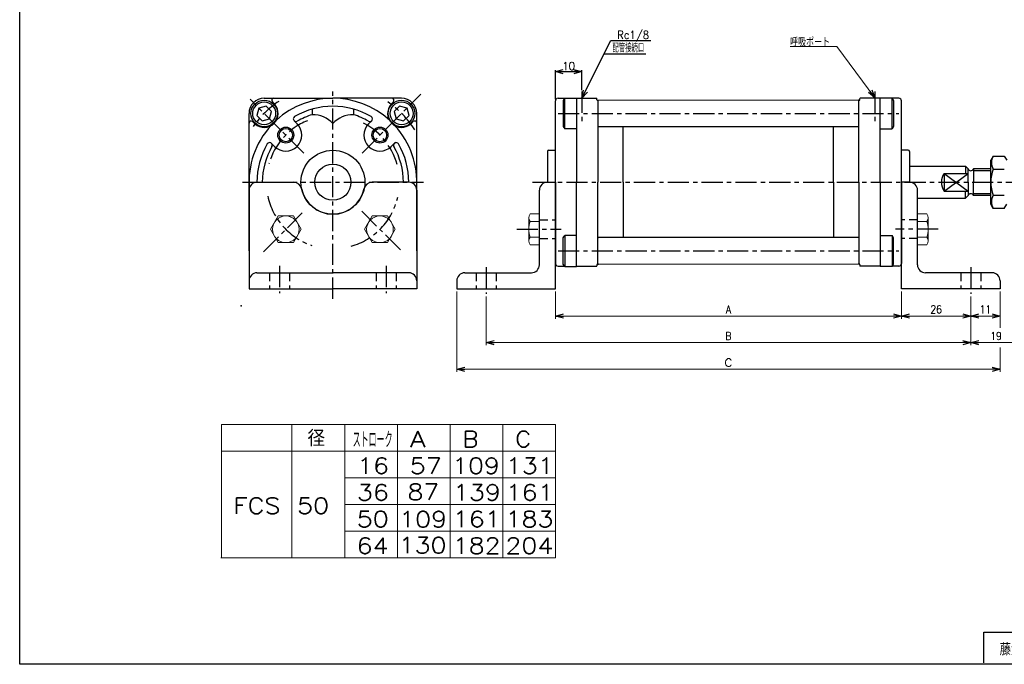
# Model space of a CAD drawing. Header units: millimetres. Extents: x -272 to 287, y -200 to 200.
# Tile 1 of 3: x -272 to 98, y -194 to 48. Entities that reach past the tile are written whole.
import ezdxf
from ezdxf.enums import TextEntityAlignment as Align

# ---------------------------------------------------------------- set-up
doc = ezdxf.new("R2010")
doc.units = ezdxf.units.MM
doc.header["$LTSCALE"] = 0.25
doc.header["$PDSIZE"] = 1
doc.linetypes.add('CENTER', pattern=[50.8, 31.75, -6.35, 6.35, -6.35])
doc.linetypes.add('DASHED', pattern=[19.05, 12.7, -6.35])
doc.layers.add('ZUWAKU', color=7, linetype='Continuous')
doc.styles.add('FdaStyle0', font='txt.shx', dxfattribs={"width": 0.833333, "bigfont": 'bigfont'})
doc.dimstyles.new('DaDimRotatedStyle', dxfattribs={"dimtxt": 3, "dimasz": 3.000002, "dimexe": 1, "dimexo": 1, "dimgap": 1, "dimtad": 3, "dimdsep": 46, "dimtxsty": 'FdaStyle0', "dimblk1": 'OPEN30', "dimblk2": 'OPEN30', "dimsah": 1, "dimcen": 0.09, "dimclrd": 4, "dimclre": 4, "dimclrt": 4, "dimadec": 0, "dimazin": 2, "dimtfac": 1, "dimtdec": 4, "dimtmove": 0, "dimatfit": 0, "dimfxl": 1, "dimarcsym": 0})

# ---------------------------------------------------------------- blocks, each defined once
blk = doc.blocks.new('_OPEN30')
at = {"color": 0, "linetype": 'ByBlock', "lineweight": -2}
for p, q in [((-1, 0.267949), (0, 0)), ((0, 0), (-1, -0.267949)), ((0, 0), (-1, 0))]:
    blk.add_line(p, q, dxfattribs=at)
blk = doc.blocks.new('DC_GROUP_Φ50_2')
at = {"color": 4, "linetype": 'Continuous', "lineweight": 13}
for p, q in [((34.81, 37.82), (17.31, 37.82)), ((49.15, 18.62), (34.81, 37.82))]:
    blk.add_line(p, q, dxfattribs=at)
at = {"color": 4, "xscale": 3.000002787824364, "yscale": 2.999989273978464, "rotation": 306.7585028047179}
blk.add_blockref('_OPEN30', (49.15, 18.62), dxfattribs=at)
at = {"color": 4, "style": 'FdaStyle0', "width": 0.833333}
blk.add_text('呼吸ポート', height=3, dxfattribs=at).set_placement((17.31, 37.82), (32.31, 37.82), align=Align.FIT)
blk = doc.blocks.new('DC_GROUP_Φ50_3')
at = {"color": 4, "linetype": 'Continuous', "lineweight": 13}
for p, q in [((65.15, -36.55), (65.15, -25.01)), ((65.15, -25.01), (68.64, -25.01)), ((65.15, -27.89), (68.64, -27.89)), ((69.15, -35.11), (69.15, -26.45)), ((65.15, -33.67), (68.64, -33.67)), ((65.15, -36.55), (68.64, -36.55))]:
    blk.add_line(p, q, dxfattribs=at)
for centre, radius, start, end in [((66.83, -26.45), 2.32, 321.4811, 38.5189), ((60.63, -30.78), 8.51, 340.1808, 19.8192), ((66.83, -35.11), 2.32, 321.4811, 38.5189)]:
    blk.add_arc(centre, radius, start, end, dxfattribs=at)
blk = doc.blocks.new('DC_GROUP_Φ50_4')
at = {"color": 4, "linetype": 'Continuous', "lineweight": 13}
for p, q in [((-76.85, -25.01), (-80.35, -25.01)), ((-76.85, -25.01), (-76.85, -36.55)), ((-80.85, -26.45), (-80.85, -35.11)), ((-76.85, -27.89), (-80.35, -27.89)), ((-76.85, -33.67), (-80.35, -33.67)), ((-76.85, -36.55), (-80.35, -36.55))]:
    blk.add_line(p, q, dxfattribs=at)
for centre, radius, start, end in [((-78.54, -26.45), 2.32, 141.4811, 218.5189), ((-72.34, -30.78), 8.51, 160.1808, 199.8192), ((-78.54, -35.11), 2.32, 141.4811, 218.5189)]:
    blk.add_arc(centre, radius, start, end, dxfattribs=at)
blk = doc.blocks.new('DC_GROUP_Φ50_7')
at = {"color": 4, "linetype": 'Continuous', "lineweight": 13}
for p, q in [((-174.95, -25.78), (-177.84, -30.78)), ((-169.18, -25.78), (-174.95, -25.78)), ((-166.29, -30.78), (-169.18, -25.78)), ((-177.84, -30.78), (-174.95, -35.78)), ((-169.18, -35.78), (-166.29, -30.78)), ((-174.95, -35.78), (-169.18, -35.78))]:
    blk.add_line(p, q, dxfattribs=at)
blk.add_circle((-172.07, -30.78), 5, dxfattribs=at)
blk = doc.blocks.new('DC_GROUP_Φ50_8')
at = {"color": 4, "linetype": 'Continuous', "lineweight": 13}
for p, q in [((-174.95, -25.78), (-177.84, -30.78)), ((-169.18, -25.78), (-174.95, -25.78)), ((-166.29, -30.78), (-169.18, -25.78)), ((-177.84, -30.78), (-174.95, -35.78)), ((-169.18, -35.78), (-166.29, -30.78)), ((-174.95, -35.78), (-169.18, -35.78))]:
    blk.add_line(p, q, dxfattribs=at)
blk.add_circle((-172.07, -30.78), 5, dxfattribs=at)
blk = doc.blocks.new('DC_GROUP_Φ50_9')
at = {"color": 4, "linetype": 'Continuous', "lineweight": 13}
for p, q in [((-139.6, -25.78), (-142.48, -30.78)), ((-133.82, -25.78), (-139.6, -25.78)), ((-130.94, -30.78), (-133.82, -25.78)), ((-142.48, -30.78), (-139.6, -35.78)), ((-133.82, -35.78), (-130.94, -30.78)), ((-139.6, -35.78), (-133.82, -35.78))]:
    blk.add_line(p, q, dxfattribs=at)
blk.add_circle((-136.71, -30.78), 5, dxfattribs=at)
blk = doc.blocks.new('*D14')
at = {"color": 4, "linetype": 'Continuous', "lineweight": 13}
for p, q in [((-70.85, -54.1), (-70.85, -64.31)), ((59.15, -54.1), (59.15, -64.31)), ((-70.85, -63.31), (59.15, -63.31))]:
    blk.add_line(p, q, dxfattribs=at)
at = {"color": 4, "xscale": 3.000002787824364, "yscale": 2.999989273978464}
for p, rotation in [((-70.85, -63.31), 180), ((59.15, -63.31), 360)]:
    blk.add_blockref('_OPEN30', p, dxfattribs=dict(at, rotation=rotation))
at = {"color": 4, "insert": (-5.85, -62.31), "char_height": 3, "width": 7.5, "attachment_point": 8, "style": 'FdaStyle0'}
blk.add_mtext('\\T1.00;A', dxfattribs=at)
blk = doc.blocks.new('*D15')
at = {"color": 4, "linetype": 'Continuous', "lineweight": 13}
for p, q in [((59.15, -54.1), (59.15, -64.31)), ((85.15, -55.96), (85.15, -64.31)), ((59.15, -63.31), (85.15, -63.31))]:
    blk.add_line(p, q, dxfattribs=at)
at = {"color": 4, "xscale": 3.000002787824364, "yscale": 2.999989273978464}
for p, rotation in [((59.15, -63.31), 180), ((85.15, -63.31), 360)]:
    blk.add_blockref('_OPEN30', p, dxfattribs=dict(at, rotation=rotation))
at = {"color": 4, "insert": (72.15, -62.31), "char_height": 3, "width": 11.25, "attachment_point": 8, "style": 'FdaStyle0'}
blk.add_mtext('\\T1.00;26', dxfattribs=at)
blk = doc.blocks.new('*D16')
at = {"color": 4, "linetype": 'Continuous', "lineweight": 13}
for p, q in [((96.15, -54.1), (96.15, -64.31)), ((85.15, -55.96), (85.15, -64.31)), ((85.15, -63.31), (96.15, -63.31))]:
    blk.add_line(p, q, dxfattribs=at)
at = {"color": 4, "xscale": 3.000002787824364, "yscale": 2.999989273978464}
for p, rotation in [((85.15, -63.31), 180), ((96.15, -63.31), 360)]:
    blk.add_blockref('_OPEN30', p, dxfattribs=dict(at, rotation=rotation))
at = {"color": 4, "insert": (90.65, -62.31), "char_height": 3, "width": 11.25, "attachment_point": 8, "style": 'FdaStyle0'}
blk.add_mtext('\\T1.00;11', dxfattribs=at)
blk = doc.blocks.new('DC_GROUP_Φ50_10')
at = {"color": 4, "linetype": 'Continuous', "lineweight": 13}
for p, q in [((-174.95, -25.78), (-177.84, -30.78)), ((-169.18, -25.78), (-174.95, -25.78)), ((-166.29, -30.78), (-169.18, -25.78)), ((-177.84, -30.78), (-174.95, -35.78)), ((-169.18, -35.78), (-166.29, -30.78)), ((-174.95, -35.78), (-169.18, -35.78))]:
    blk.add_line(p, q, dxfattribs=at)
blk.add_circle((-172.07, -30.78), 5, dxfattribs=at)
blk = doc.blocks.new('DC_GROUP_Φ50_11')
at = {"color": 4, "linetype": 'Continuous', "lineweight": 13}
for p, q in [((-174.95, -25.78), (-177.84, -30.78)), ((-169.18, -25.78), (-174.95, -25.78)), ((-166.29, -30.78), (-169.18, -25.78)), ((-177.84, -30.78), (-174.95, -35.78)), ((-169.18, -35.78), (-166.29, -30.78)), ((-174.95, -35.78), (-169.18, -35.78))]:
    blk.add_line(p, q, dxfattribs=at)
blk.add_circle((-172.07, -30.78), 5, dxfattribs=at)
blk = doc.blocks.new('DC_GROUP_Φ50_12')
at = {"color": 4, "linetype": 'Continuous', "lineweight": 13}
for p, q in [((-139.6, -25.78), (-142.48, -30.78)), ((-133.82, -25.78), (-139.6, -25.78)), ((-130.94, -30.78), (-133.82, -25.78)), ((-142.48, -30.78), (-139.6, -35.78)), ((-133.82, -35.78), (-130.94, -30.78)), ((-139.6, -35.78), (-133.82, -35.78))]:
    blk.add_line(p, q, dxfattribs=at)
blk.add_circle((-136.71, -30.78), 5, dxfattribs=at)
blk = doc.blocks.new('DC_GROUP_Φ50_13')
at = {"color": 4, "linetype": 'Continuous', "lineweight": 13}
for p, q in [((-76.85, -25.01), (-80.35, -25.01)), ((-76.85, -25.01), (-76.85, -36.55)), ((-80.85, -26.45), (-80.85, -35.11)), ((-76.85, -27.89), (-80.35, -27.89)), ((-76.85, -33.67), (-80.35, -33.67)), ((-76.85, -36.55), (-80.35, -36.55))]:
    blk.add_line(p, q, dxfattribs=at)
for centre, radius, start, end in [((-78.54, -26.45), 2.32, 141.4811, 218.5189), ((-72.34, -30.78), 8.51, 160.1808, 199.8192), ((-78.54, -35.11), 2.32, 141.4811, 218.5189)]:
    blk.add_arc(centre, radius, start, end, dxfattribs=at)
blk = doc.blocks.new('*D36')
at = {"color": 4, "linetype": 'Continuous', "lineweight": 13}
for p, q in [((-96.85, -55.96), (-96.85, -74.31)), ((85.15, -55.96), (85.15, -74.31)), ((-96.85, -73.31), (85.15, -73.31))]:
    blk.add_line(p, q, dxfattribs=at)
at = {"color": 4, "xscale": 3.000002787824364, "yscale": 2.999989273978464}
for p, rotation in [((-96.85, -73.31), 180), ((85.15, -73.31), 360)]:
    blk.add_blockref('_OPEN30', p, dxfattribs=dict(at, rotation=rotation))
at = {"color": 4, "insert": (-5.85, -72.31), "char_height": 3, "width": 7.5, "attachment_point": 8, "style": 'FdaStyle0'}
blk.add_mtext('\\T1.00;B', dxfattribs=at)
blk = doc.blocks.new('*D37')
at = {"color": 4, "linetype": 'Continuous', "lineweight": 13}
for p, q in [((104.15, -18.43), (104.15, -74.31)), ((85.15, -55.96), (85.15, -74.31)), ((85.15, -73.31), (104.15, -73.31))]:
    blk.add_line(p, q, dxfattribs=at)
at = {"color": 4, "xscale": 3.000002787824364, "yscale": 2.999989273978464}
for p, rotation in [((85.15, -73.31), 180), ((104.15, -73.31), 360)]:
    blk.add_blockref('_OPEN30', p, dxfattribs=dict(at, rotation=rotation))
at = {"color": 4, "insert": (94.65, -72.31), "char_height": 3, "width": 11.25, "attachment_point": 8, "style": 'FdaStyle0'}
blk.add_mtext('\\T1.00;19', dxfattribs=at)
blk = doc.blocks.new('DC_GROUP_Φ50_29')
at = {"color": 4, "linetype": 'Continuous', "lineweight": 13}
for p, q in [((-107.85, -54.1), (-107.85, -84.31)), ((96.15, -54.1), (96.15, -67.7)), ((96.15, -75.17), (96.15, -84.31)), ((-107.85, -83.31), (96.15, -83.31))]:
    blk.add_line(p, q, dxfattribs=at)
at = {"color": 4, "xscale": 3.000002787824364, "yscale": 2.999989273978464}
for p, rotation in [((-107.85, -83.31), 180), ((96.15, -83.31), 360)]:
    blk.add_blockref('_OPEN30', p, dxfattribs=dict(at, rotation=rotation))
at = {"color": 4, "style": 'FdaStyle0'}
blk.add_text('C', height=3, dxfattribs=at).set_placement((-7.35, -82.31), (-4.35, -82.31), align=Align.FIT)

msp = doc.modelspace()

# ---------------------------------------------------------------- linework, layer by layer
at = {"color": 4, "linetype": 'Continuous', "lineweight": 25}
for p, q in [((-60.853, 18.399), (-50.017, 40.07)), ((-50.053, 40.088), (-35.053, 40.088)), ((-52.531, 35.043), (-36.85, 35.043)), ((-70.853, 17.999), (-70.853, 28.999)), ((-70.853, 28.399), (-60.853, 28.399)), ((-60.853, 21.499), (-60.853, 28.999)), ((-179.442, 15.488), (-182.23, 14.74)), ((-180.189, 18.399), (-154.389, 18.399)), ((-177.4, 13.446), (-179.442, 15.488)), ((-176.228, 16.144), (-177.118, 17.033)), ((-128.589, 18.399), (-154.389, 18.399)), ((-132.549, 16.144), (-131.66, 17.033)), ((-129.336, 15.488), (-131.377, 13.446)), ((-126.547, 14.74), (-129.336, 15.488)), ((-70.853, -13.101), (-70.853, 17.399)), ((-69.853, 18.399), (-67.391, 18.399)), ((-67.348, 18.473), (-67.853, 17.599)), ((-67.853, 17.599), (-67.853, 7.799)), ((-67.348, 18.473), (-62.853, 18.473)), ((-67.348, 6.926), (-67.348, 18.473)), ((-62.853, 18.473), (-62.853, -13.101)), ((-62.853, 18.399), (-55.353, 18.399)), ((-55.253, 17.849), (-55.253, 18.299)), ((-55.053, 17.649), (-54.703, 17.649)), ((-54.853, 17.649), (-54.853, -13.101)), ((-54.648, 17.649), (-54.848, 17.449)), ((42.944, 17.65), (43.144, 17.45)), ((43.347, 17.649), (42.997, 17.649)), ((43.147, -13.101), (43.147, 17.649)), ((43.547, 17.849), (43.547, 18.299)), ((51.147, 18.399), (43.647, 18.399)), ((55.643, 18.473), (51.147, 18.473)), ((51.147, -13.101), (51.147, 18.473)), ((55.643, 18.473), (56.147, 17.599)), ((55.643, 6.926), (55.643, 18.473)), ((58.147, 18.399), (55.685, 18.399)), ((56.147, 17.599), (56.147, 7.799)), ((59.147, -13.101), (59.147, 17.399)), ((-185.889, -38.901), (-185.889, 12.699)), ((-182.23, 14.74), (-182.977, 11.952)), ((-182.977, 11.952), (-180.936, 9.911)), ((-178.147, 10.658), (-177.4, 13.446)), ((-162.139, 14.325), (-162.139, 12.241)), ((-146.639, 14.325), (-146.639, 12.241)), ((-131.377, 13.446), (-130.63, 10.658)), ((-127.842, 9.911), (-125.8, 11.952)), ((-125.8, 11.952), (-126.547, 14.74)), ((-122.889, -38.901), (-122.889, 12.699)), ((-183.634, 8.739), (-184.523, 9.628)), ((-180.936, 9.911), (-178.147, 10.658)), ((-168.951, 9.947), (-167.824, 8.819)), ((-139.826, 9.947), (-140.954, 8.819)), ((-130.63, 10.658), (-127.842, 9.911)), ((-125.144, 8.739), (-124.254, 9.628)), ((-67.853, 7.799), (-67.348, 6.926)), ((-54.653, 7.699), (-54.853, 7.899)), ((42.947, 7.699), (-54.653, 7.699)), ((-45.353, -13.101), (-45.353, 7.699)), ((33.647, -13.101), (33.647, 7.699)), ((42.947, 7.699), (43.147, 7.899)), ((56.147, 7.799), (55.643, 6.926)), ((-62.853, 6.926), (-67.348, 6.926)), ((51.147, 6.926), (55.643, 6.926)), ((-177.436, 1.461), (-176.309, 0.334)), ((-131.341, 1.461), (-132.468, 0.334)), ((-73.853, -1.601), (-73.853, -13.101)), ((-73.353, -1.101), (-70.853, -1.101)), ((61.647, -1.101), (59.147, -1.101)), ((62.147, -1.601), (62.147, -13.101)), ((93.551, -3.286), (92.647, -4.851)), ((93.551, -3.291), (97.744, -3.291)), ((97.744, -3.286), (98.647, -4.851)), ((62.147, -7.101), (83.147, -7.101)), ((83.147, -7.101), (84.147, -8.101)), ((83.147, -7.101), (83.147, -9.786)), ((92.647, -21.351), (92.647, -4.851)), ((75.147, -9.786), (75.147, -16.416)), ((75.147, -9.786), (84.147, -9.786)), ((75.147, -16.416), (84.147, -9.786)), ((75.147, -9.786), (84.147, -16.416)), ((84.147, -13.101), (84.147, -8.101)), ((92.647, -8.101), (86.147, -8.101)), ((86.147, -8.101), (86.147, -13.101)), ((92.647, -8.776), (86.147, -8.776)), ((93.551, -8.193), (97.744, -8.193)), ((-182.889, -13.101), (-169.086, -13.101)), ((-182.889, -13.101), (-169.086, -13.101)), ((-125.889, -13.101), (-139.692, -13.101)), ((-125.889, -13.101), (-139.692, -13.101)), ((-73.853, -13.101), (-70.853, -13.101)), ((-73.853, -13.101), (-70.853, -13.101)), ((-70.853, -13.101), (-70.853, -43.601)), ((-70.853, -53.101), (-70.853, -13.101)), ((-70.853, -13.101), (-70.853, -43.601)), ((-70.853, -53.101), (-70.853, -13.101)), ((-62.853, -44.674), (-62.853, -13.101)), ((-54.853, -43.851), (-54.853, -13.101)), ((-45.353, -13.101), (-45.353, -33.901)), ((33.647, -13.101), (33.647, -33.901)), ((43.147, -13.101), (43.147, -43.851)), ((51.147, -13.101), (51.147, -44.674)), ((59.147, -13.101), (59.147, -43.601)), ((62.147, -13.101), (59.147, -13.101)), ((59.147, -53.101), (59.147, -13.101)), ((84.147, -13.101), (84.147, -18.101)), ((86.147, -18.101), (86.147, -13.101)), ((-185.889, -16.101), (-185.889, -53.101)), ((-185.889, -16.101), (-185.889, -53.101)), ((-122.889, -16.101), (-122.889, -53.101)), ((-122.889, -16.101), (-122.889, -53.101)), ((-76.853, -44.101), (-76.853, -16.101)), ((-76.853, -44.101), (-76.853, -16.101)), ((65.147, -44.101), (65.147, -16.101)), ((75.147, -16.416), (84.147, -16.416)), ((83.147, -19.101), (83.147, -16.416)), ((83.147, -19.101), (84.147, -18.101)), ((92.647, -17.426), (86.147, -17.426)), ((92.647, -18.101), (86.147, -18.101)), ((93.499, -18.008), (97.744, -18.008)), ((65.147, -19.101), (83.147, -19.101)), ((93.551, -22.916), (92.647, -21.351)), ((97.744, -22.916), (98.647, -21.351)), ((97.744, -22.916), (93.551, -22.916)), ((-67.853, -34.001), (-67.348, -33.127)), ((-62.853, -33.127), (-67.348, -33.127)), ((-67.348, -33.127), (-67.348, -44.674)), ((51.147, -33.127), (55.643, -33.127)), ((56.147, -34.001), (55.643, -33.127)), ((55.643, -33.127), (55.643, -44.674)), ((-67.853, -43.801), (-67.853, -34.001)), ((-54.653, -33.901), (-54.853, -34.101)), ((42.947, -33.901), (-54.653, -33.901)), ((42.947, -33.901), (43.147, -34.101)), ((56.147, -43.801), (56.147, -34.001)), ((-67.348, -44.674), (-67.853, -43.801)), ((-55.253, -44.051), (-55.253, -44.501)), ((-55.053, -43.851), (-54.703, -43.851)), ((-54.621, -43.842), (-54.853, -43.611)), ((42.942, -43.853), (43.142, -43.653)), ((43.347, -43.851), (42.997, -43.851)), ((43.547, -44.051), (43.547, -44.501)), ((55.643, -44.674), (56.147, -43.801)), ((-182.889, -47.101), (-154.389, -47.101)), ((-182.889, -47.101), (-154.389, -47.101)), ((-125.889, -47.101), (-154.389, -47.101)), ((-125.889, -47.101), (-154.389, -47.101)), ((-104.853, -47.101), (-79.853, -47.101)), ((-104.853, -47.101), (-79.853, -47.101)), ((-69.853, -44.601), (-67.391, -44.601)), ((-67.348, -44.674), (-62.853, -44.674)), ((-62.853, -44.601), (-55.353, -44.601)), ((51.147, -44.601), (43.647, -44.601)), ((55.643, -44.674), (51.147, -44.674)), ((58.147, -44.601), (55.685, -44.601)), ((93.147, -47.101), (68.147, -47.101)), ((-107.853, -50.101), (-107.853, -53.101)), ((-107.853, -50.101), (-107.853, -53.101)), ((96.147, -50.101), (96.147, -53.101)), ((-185.889, -53.101), (-154.389, -53.101)), ((-185.889, -53.101), (-154.389, -53.101)), ((-122.889, -53.101), (-154.389, -53.101)), ((-122.889, -53.101), (-154.389, -53.101)), ((-107.853, -53.101), (-70.853, -53.101)), ((-107.853, -53.101), (-70.853, -53.101)), ((96.147, -53.101), (59.147, -53.101))]:
    msp.add_line(p, q, dxfattribs=at)
at = {"color": 4, "linetype": 'CENTER', "lineweight": 25}
for p, q in [((-154.389, -56.826), (-154.389, 20.899)), ((-143.434, -2.146), (-121.393, 19.895)), ((-60.853, 20.899), (-60.853, 9.416)), ((49.147, 20.899), (49.147, 9.416)), ((-165.34, -2.149), (-185.501, 18.012)), ((-69.853, 12.699), (58.147, 12.699)), ((-188.389, -13.101), (-120.389, -13.101)), ((-79.422, -13.101), (109.305, -13.101)), ((-180.463, -39.175), (-165.365, -24.077)), ((-128.972, -38.517), (-144.181, -23.309)), ((-85.328, -30.779), (-68.617, -30.779)), ((72.886, -30.779), (56.911, -30.779)), ((-69.853, -38.901), (58.147, -38.901)), ((-174.389, -44.54), (-174.389, -54.798)), ((-174.389, -44.54), (-174.389, -54.798)), ((-134.389, -44.54), (-134.389, -54.798)), ((-134.389, -44.54), (-134.389, -54.798)), ((-96.853, -44.96), (-96.853, -54.96)), ((-96.853, -44.96), (-96.853, -54.96)), ((85.147, -44.96), (85.147, -54.96))]:
    msp.add_line(p, q, dxfattribs=at)
at = {"color": 4, "linetype": 'Continuous', "lineweight": 13}
for p, q in [((43.147, 17.649), (-54.703, 17.649)), ((43.147, -43.851), (-54.853, -43.851)), ((-196.18, -104.069), (-70.772, -104.069)), ((-196.18, -104.069), (-196.18, -154.069)), ((-169.761, -104.069), (-169.761, -154.069)), ((-149.963, -104.069), (-149.963, -154.069)), ((-130.165, -104.069), (-130.165, -154.069)), ((-110.367, -104.069), (-110.367, -154.069)), ((-90.57, -104.069), (-90.57, -154.069)), ((-70.772, -104.069), (-70.772, -154.069)), ((-196.18, -114.069), (-70.772, -114.069)), ((-149.963, -124.069), (-70.772, -124.069)), ((-149.916, -134.069), (-70.772, -134.069)), ((-149.963, -144.069), (-70.772, -144.069)), ((-196.521, -154.069), (-70.772, -154.069))]:
    msp.add_line(p, q, dxfattribs=at)
at = {"color": 4, "linetype": 'DASHED', "lineweight": 25}
for p, q in [((-76.853, -27.279), (-70.853, -27.279)), ((-76.853, -27.279), (-70.853, -27.279)), ((65.147, -27.279), (59.147, -27.279)), ((-76.853, -34.279), (-70.853, -34.279)), ((-76.853, -34.279), (-70.853, -34.279)), ((65.147, -34.279), (59.147, -34.279)), ((-178.139, -47.101), (-178.139, -53.101)), ((-178.139, -47.101), (-178.139, -53.101)), ((-170.639, -47.101), (-170.639, -53.101)), ((-170.639, -47.101), (-170.639, -53.101)), ((-138.139, -47.101), (-138.139, -53.101)), ((-138.139, -47.101), (-138.139, -53.101)), ((-130.639, -47.101), (-130.639, -53.101)), ((-130.639, -47.101), (-130.639, -53.101)), ((-100.603, -47.101), (-100.603, -53.101)), ((-100.603, -47.101), (-100.603, -53.101)), ((-93.103, -47.101), (-93.103, -53.101)), ((-93.103, -47.101), (-93.103, -53.101)), ((81.397, -47.101), (81.397, -53.101)), ((88.897, -47.101), (88.897, -53.101))]:
    msp.add_line(p, q, dxfattribs=at)
at = {"color": 4, "linetype": 'Continuous', "lineweight": 25}
for centre, radius in [((-180.189, 12.699), 5), ((-180.198, 12.709), 4.294), ((-128.589, 12.699), 5), ((-128.579, 12.709), 4.294), ((-172.066, 4.577), 3), ((-136.711, 4.577), 3), ((-172.066, 4.577), 2.5), ((-136.711, 4.577), 2.5), ((-154.389, -13.101), 12), ((-154.389, -13.101), 6.8)]:
    msp.add_circle(centre, radius, dxfattribs=at)
for centre, radius, start, end in [((-180.189, 12.699), 5.7, 90, 180), ((-180.198, 12.709), 5.25, 229.12415, 40.87585), ((-176.552, 17.599), 0.8, 90, 225), ((-154.389, -13.101), 31.5, 47.70516, 132.29484), ((-154.389, -13.101), 28.5, 59.74665, 120.25335), ((-128.579, 12.709), 5.25, 139.12415, 310.87585), ((-132.225, 17.599), 0.8, 315, 90), ((-128.589, 12.699), 5.7, 0, 90), ((-69.853, 17.399), 1, 90, 180), ((-55.353, 18.299), 0.1, 0, 90), ((-55.053, 17.849), 0.2, 180, 270), ((43.347, 17.849), 0.2, 270, 0), ((43.647, 18.299), 0.1, 90, 180), ((58.147, 17.399), 1, 0, 90), ((-168.244, 10.654), 1, 120.25335, 300.25335), ((-154.389, -13.101), 26.5, 107.00486, 120.25335), ((-162.139, 1.582), 10.658, 43.35334, 90), ((-146.639, 1.582), 10.658, 90, 136.64666), ((-154.389, -13.101), 26.5, 59.74665, 72.99514), ((-140.534, 10.654), 1, 239.74665, 59.74665), ((-185.089, 9.062), 0.8, 45, 180), ((-154.389, -13.101), 31.5, 137.70516, 184.17984), ((-172.066, 4.577), 6, 225, 45), ((-136.711, 4.577), 6, 135, 315), ((-154.389, -13.101), 31.5, 355.82016, 42.29484), ((-123.689, 9.062), 0.8, 360, 135), ((-154.389, -13.101), 28.5, 149.74665, 180), ((-154.389, -13.101), 26.5, 149.74665, 180), ((-178.143, 0.754), 1, 329.74665, 149.74665), ((-130.634, 0.754), 1, 30.25335, 210.25335), ((-154.389, -13.101), 26.5, 0, 30.25335), ((-154.389, -13.101), 28.5, 360, 30.25335), ((-73.353, -1.601), 0.5, 90, 180), ((61.647, -1.601), 0.5, 0, 90), ((97.801, -5.74), 4.907, 150.00001, 209.99999), ((80.142, -13.101), 5.995, 146.42717, 213.57283), ((85.147, -7.698), 1.078, 201.9613, 338.0387), ((106.426, -13.101), 13.779, 159.136, 200.864), ((-182.889, -16.101), 3, 90, 180), ((-182.889, -16.101), 3, 90, 180), ((-169.086, -16.101), 3, 11.53696, 90), ((-169.086, -16.101), 3, 11.53696, 90), ((-139.692, -16.101), 3, 90, 168.46304), ((-139.692, -16.101), 3, 90, 168.46304), ((-125.889, -16.101), 3, 0, 90), ((-125.889, -16.101), 3, 0, 90), ((-73.853, -16.101), 3, 90, 180), ((-73.853, -16.101), 3, 90, 180), ((62.147, -16.101), 3, 0, 90), ((-154.389, -13.101), 12, 191.53696, 348.46304), ((-154.389, -13.101), 12, 191.53696, 348.46304), ((85.147, -18.504), 1.078, 21.9613, 158.0387), ((97.801, -20.462), 4.907, 150.00001, 209.99999), ((-79.853, -44.101), 3, 270, 0), ((-79.853, -44.101), 3, 270, 0), ((-69.853, -43.601), 1, 180, 270), ((-55.053, -44.051), 0.2, 90, 180), ((43.347, -44.051), 0.2, 0, 90), ((58.147, -43.601), 1, 270, 360), ((68.147, -44.101), 3, 180, 270), ((-182.889, -50.101), 3, 90, 180), ((-182.889, -50.101), 3, 90, 180), ((-125.889, -50.101), 3, 0, 90), ((-125.889, -50.101), 3, 0, 90), ((-104.853, -50.101), 3, 90, 180), ((-104.853, -50.101), 3, 90, 180), ((-55.353, -44.501), 0.1, 270, 0), ((43.647, -44.501), 0.1, 180, 270), ((93.147, -50.101), 3, 0, 90)]:
    msp.add_arc(centre, radius, start, end, dxfattribs=at)
at = {"color": 4, "linetype": 'CENTER', "lineweight": 25}
for radius, start, end in [(36.5, 123.77597, 144.99255), (36.5, 32.60905, 55.58413), (25, 112.56407, 164.01095), (25, 15.41716, 64.52273), (25, 192.00219, 251.67178), (25, 285.79886, 347.03261)]:
    msp.add_arc((-154.389, -13.101), radius, start, end, dxfattribs=at)
at = {"color": 4, "linetype": 'Continuous'}
msp.add_point((-188.854, -59.543), dxfattribs=at)
msp.add_point((-188.854, -59.543), dxfattribs=at)
at = {"layer": 'ZUWAKU', "color": 5, "linetype": 'Continuous', "lineweight": 25}
for p, q in [((-272, -194), (-272, 200)), ((287, -194), (-272, -194))]:
    msp.add_line(p, q, dxfattribs=at)
at = {"layer": 'ZUWAKU', "color": 4, "linetype": 'Continuous', "lineweight": 25}
for p, q in [((90, -182), (281, -182)), ((90, -193.465), (90, -182))]:
    msp.add_line(p, q, dxfattribs=at)

# ---------------------------------------------------------------- block references
at = {"linetype": 'Continuous'}
for name in ['DC_GROUP_Φ50_2', 'DC_GROUP_Φ50_7', 'DC_GROUP_Φ50_8', 'DC_GROUP_Φ50_10', 'DC_GROUP_Φ50_11', 'DC_GROUP_Φ50_9', 'DC_GROUP_Φ50_12', 'DC_GROUP_Φ50_4', 'DC_GROUP_Φ50_13', 'DC_GROUP_Φ50_3', 'DC_GROUP_Φ50_29']:
    msp.add_blockref(name, (0, 0), dxfattribs=at)
at = {"color": 4, "xscale": 3.000002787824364, "yscale": 2.999989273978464}
for p, rotation in [((-70.853, 28.399), 180), ((-60.853, 28.399), 360), ((-60.853, 18.399), 243.434948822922)]:
    msp.add_blockref('_OPEN30', p, dxfattribs=dict(at, rotation=rotation))

# ---------------------------------------------------------------- texts
at = {"color": 4, "style": 'FdaStyle0'}
for s, height, width, p, p2 in [('Rc1/8', 3, 0.8, (-47.653, 40.688), (-35.653, 40.688)), ('配管接続口', 3, 0.666667, (-49.45, 35.643), (-37.45, 35.643)), ('10', 3, 0.8, (-68.253, 28.999), (-63.453, 28.999)), ('   径', 6, 0.952381, (-181.334, -112.234), (-157.334, -112.234)), ('ストローク', 6, 0.416667, (-146.964, -112.737), (-131.964, -112.737))]:
    msp.add_text(s, height=height, dxfattribs=dict(at, width=width)).set_placement(p, p2, align=Align.FIT)
for s, p, p2 in [('A', (-125.511, -112.49), (-119.511, -112.49)), ('B', (-105.713, -112.49), (-99.713, -112.49)), ('C', (-85.916, -112.49), (-79.916, -112.49)), ('16', (-145.309, -122.49), (-133.309, -122.49)), ('57', (-125.511, -122.49), (-113.511, -122.49)), ('109', (-109.673, -122.49), (-91.673, -122.49)), ('131', (-89.457, -122.49), (-71.457, -122.49)), ('36', (-145.362, -132.49), (-133.362, -132.49)), ('87', (-126.398, -132.345), (-114.398, -132.345)), ('139', (-109.308, -132.49), (-91.308, -132.49)), ('161', (-89.51, -132.49), (-71.51, -132.49)), ('FCS 50', (-191.816, -137.49), (-155.816, -137.49)), ('50', (-145.415, -142.49), (-133.415, -142.49)), ('109', (-129.518, -142.593), (-111.518, -142.593)), ('161', (-109.361, -142.49), (-91.361, -142.49)), ('183', (-89.564, -142.49), (-71.564, -142.49)), ('64', (-145.469, -152.49), (-133.469, -152.49)), ('130', (-129.722, -152.344), (-111.722, -152.344)), ('182', (-109.415, -152.49), (-91.415, -152.49)), ('204', (-89.617, -152.49), (-71.617, -152.49))]:
    msp.add_text(s, height=6, dxfattribs=at).set_placement(p, p2, align=Align.FIT)
at = {"layer": 'ZUWAKU', "color": 4, "style": 'FdaStyle0', "width": 0.652778}
msp.add_text('藤倉ゴム工業株式会社', height=4.5, dxfattribs=at).set_placement((96.013, -190.657), (138.313, -190.657), align=Align.FIT)

# ---------------------------------------------------------------- dimensions: what is measured, and where the dimension line sits
at = {"linetype": 'Continuous', "lineweight": 13}
for base, p1, p2, picture, middle in [((104.147, -73.315), (85.147, -54.96), (104.147, -17.426), '*D37', (94.647, -73.315)), ((85.147, -63.315), (59.147, -53.101), (85.147, -54.96), '*D15', (72.147, -63.315)), ((96.147, -63.315), (85.147, -54.96), (96.147, -53.101), '*D16', (90.647, -63.315))]:
    dim = msp.add_linear_dim(base=base, p1=p1, p2=p2, dimstyle='DaDimRotatedStyle', override={"dimtxt": 3, "dimasz": 3.000002, "dimexe": 1, "dimexo": 1, "dimgap": 1, "dimtad": 3, "dimtih": 0, "dimtoh": 0, "dimdec": 2, "dimzin": 8, "dimtxsty": 'FdaStyle0', "dimblk1": 'OPEN30', "dimblk2": 'OPEN30', "dimsah": 1, "dimclrd": 4, "dimclre": 4, "dimclrt": 4, "dimazin": 2, "dimtofl": 1, "dimatfit": 0, "dimtolj": 0, "dimtzin": 8}, dxfattribs=at)
    dim.commit()
    dim.dimension.update_dxf_attribs({"geometry": picture, "text_midpoint": middle})
for base, p1, p2, text, picture, middle in [((85.147, -73.315), (-96.853, -54.96), (85.147, -54.96), 'B', '*D36', (-5.853, -73.315)), ((59.147, -63.315), (-70.853, -53.101), (59.147, -53.101), 'A', '*D14', (-5.853, -63.315))]:
    dim = msp.add_linear_dim(base=base, p1=p1, p2=p2, text=text, dimstyle='DaDimRotatedStyle', override={"dimtxt": 3, "dimasz": 3.000002, "dimexe": 1, "dimexo": 1, "dimgap": 1, "dimtad": 3, "dimtih": 0, "dimtoh": 0, "dimdec": 2, "dimzin": 8, "dimtxsty": 'FdaStyle0', "dimblk1": 'OPEN30', "dimblk2": 'OPEN30', "dimsah": 1, "dimclrd": 4, "dimclre": 4, "dimclrt": 4, "dimazin": 2, "dimtofl": 1, "dimatfit": 0, "dimtolj": 0, "dimtzin": 8}, dxfattribs=at)
    dim.commit()
    dim.dimension.update_dxf_attribs({"geometry": picture, "text_midpoint": middle})

doc.saveas('drawing.dxf')
